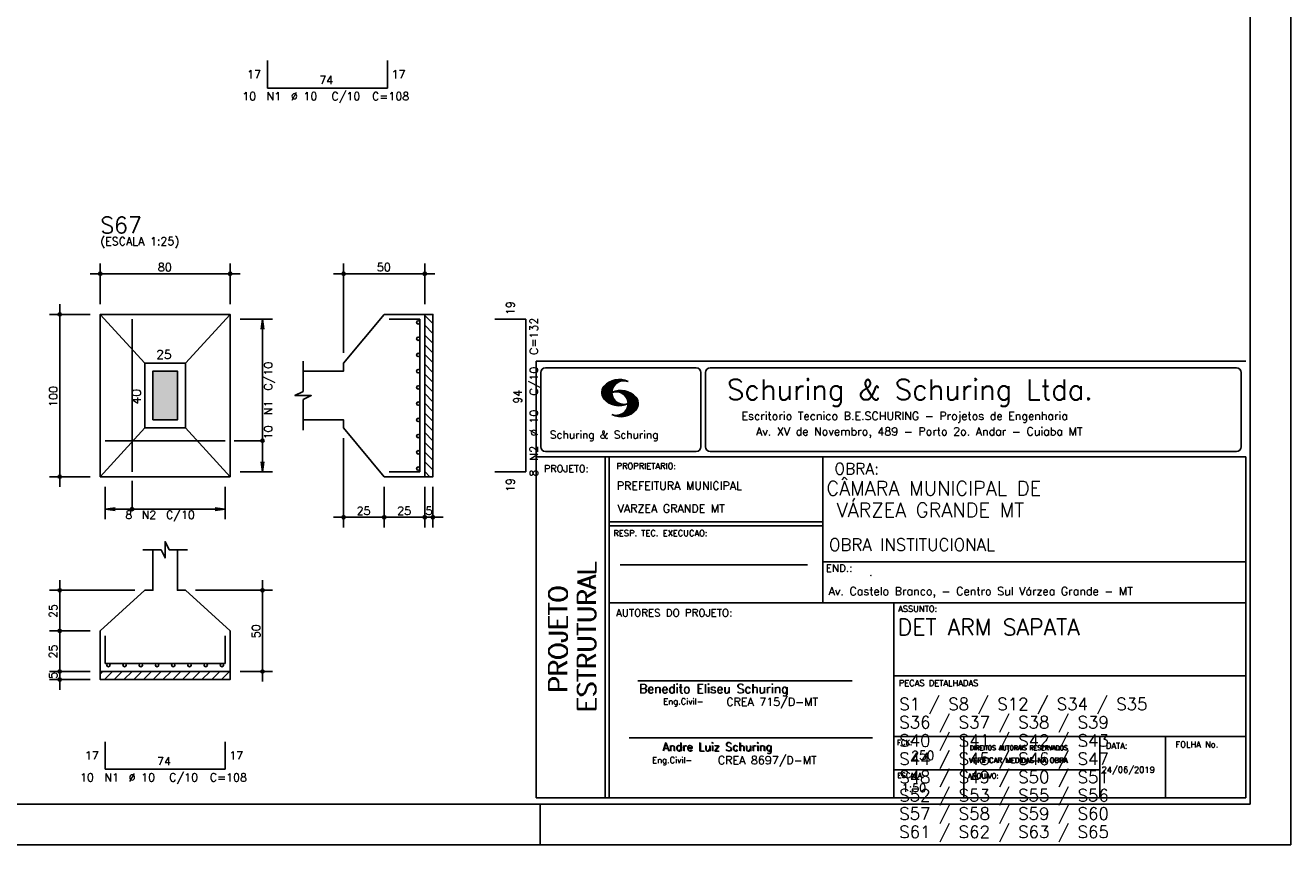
# Model space of a CAD drawing. Extents: x 0 to 119, y 0 to 84.
# Tile 10 of 16: x 88 to 119, y 0 to 20. Entities that reach past the tile are written whole.
import ezdxf

# ---------------------------------------------------------------- set-up
doc = ezdxf.new("R2010")
doc.units = 0
for name, color, linetype in [('1', 1, 'CONTINUOUS'), ('2', 2, 'CONTINUOUS'), ('3', 3, 'CONTINUOUS'), ('6', 6, 'CONTINUOUS'), ('7', 7, 'CONTINUOUS'), ('8', 8, 'CONTINUOUS')]:
    doc.layers.add(name, color=color, linetype=linetype)
doc.styles.get("Standard").update_dxf_attribs({"font": 'ROMANS.SHX'})

msp = doc.modelspace()

# ---------------------------------------------------------------- linework, layer by layer
at = {"layer": '1', "linetype": 'CONTINUOUS'}
for p, q in [((118.900002, 0), (118.900002, 84.099998)), ((97.5528, 13.038701), (97.7528, 12.838701)), ((97.5528, 12.798284), (97.7528, 12.598284)), ((97.5528, 12.557868), (97.7528, 12.357868)), ((97.5528, 12.317452), (97.7528, 12.117452)), ((97.5528, 12.077035), (97.7528, 11.877035)), ((97.5528, 11.836619), (97.7528, 11.636619)), ((97.5528, 11.596203), (97.7528, 11.396203)), ((97.5528, 11.355786), (97.7528, 11.155786)), ((97.5528, 11.11537), (97.7528, 10.91537)), ((97.5528, 10.874954), (97.7528, 10.674954)), ((97.5528, 10.634538), (97.7528, 10.434538)), ((97.5528, 10.394121), (97.7528, 10.194121)), ((97.5528, 10.153705), (97.7528, 9.953705)), ((97.5528, 9.913289), (97.7528, 9.713289)), ((97.5528, 9.672872), (97.7528, 9.472872)), ((97.5528, 9.432456), (97.7528, 9.232456)), ((97.5528, 9.19204), (97.67764, 9.0672)), ((89.5528, 4.205012), (89.614988, 4.2672)), ((89.655405, 4.0672), (89.855405, 4.2672)), ((89.895821, 4.0672), (90.095821, 4.2672)), ((90.136237, 4.0672), (90.336237, 4.2672)), ((90.376654, 4.0672), (90.576654, 4.2672)), ((90.61707, 4.0672), (90.81707, 4.2672)), ((90.857486, 4.0672), (91.057486, 4.2672)), ((91.097903, 4.0672), (91.297903, 4.2672)), ((91.338319, 4.0672), (91.538319, 4.2672)), ((91.578735, 4.0672), (91.778735, 4.2672)), ((91.819152, 4.0672), (92.019152, 4.2672)), ((92.059568, 4.0672), (92.259568, 4.2672)), ((92.299984, 4.0672), (92.499984, 4.2672)), ((92.5404, 4.0672), (92.7404, 4.2672)), ((100.400002, 0), (100.400002, 1)), ((0, 0), (118.900002, 0))]:
    msp.add_line(p, q, dxfattribs=at)
for points in [[(97.5528, 9.0672), (97.5528, 13.0672), (97.7528, 13.0672), (97.7528, 9.0672), (97.5528, 9.0672)], [(89.5528, 4.2672), (92.7528, 4.2672), (92.7528, 4.0672), (89.5528, 4.0672), (89.5528, 4.2672)]]:
    msp.add_lwpolyline(points, dxfattribs=at)
at = {"layer": '2', "linetype": 'CONTINUOUS'}
for p, q in [((89.3028, 14.0672), (93.0028, 14.0672)), ((89.5528, 13.3172), (89.5528, 14.3172)), ((92.7528, 13.3172), (92.7528, 14.3172)), ((97.8028, 14.0672), (95.3028, 14.0672)), ((95.5528, 12.1172), (95.5528, 14.3172)), ((97.5528, 13.3172), (97.5528, 14.3172)), ((88.5528, 8.8172), (88.5528, 13.3172)), ((89.3028, 13.0672), (88.3028, 13.0672)), ((89.5528, 13.0672), (89.5528, 13.0672)), ((89.5528, 13.0672), (89.5528, 13.0672)), ((92.7528, 13.0672), (92.7528, 13.0672)), ((92.7528, 12.9472), (92.7528, 12.9472)), ((93.0028, 12.9472), (93.8028, 12.9472)), ((93.5528, 12.9472), (93.520168, 12.699339)), ((93.5528, 9.1872), (93.5528, 12.9472)), ((93.5528, 12.9472), (93.585432, 12.699339)), ((97.5528, 13.0672), (97.5528, 13.0672)), ((95.5528, 11.8672), (95.5528, 11.8672)), ((100.295515, 11.911323), (117.795515, 11.911316)), ((100.295515, 1.156181), (100.295515, 11.911323)), ((100.411497, 11.633598), (100.411497, 9.804489)), ((100.527998, 11.750099), (104.244505, 11.750099)), ((104.361006, 11.633598), (104.361006, 9.804489)), ((104.474257, 11.633598), (104.474257, 9.804489)), ((104.590758, 11.750099), (117.563017, 11.750099)), ((117.679518, 11.633598), (117.679518, 9.804489)), ((101.917281, 11.141952), (102.22383, 11.448502)), ((101.917632, 11.128174), (102.241438, 11.451973)), ((101.917677, 11.156486), (102.20352, 11.442329)), ((101.917998, 11.114395), (102.259779, 11.456184)), ((101.919875, 11.172829), (102.183913, 11.436867)), ((101.919981, 11.102241), (102.27664, 11.458908)), ((101.922087, 11.189171), (102.160918, 11.427994)), ((101.922209, 11.09034), (102.291823, 11.459953)), ((101.924452, 11.078438), (102.307845, 11.46183)), ((101.927687, 11.067535), (102.32234, 11.462196)), ((101.927946, 11.209167), (102.134978, 11.416191)), ((101.931425, 11.057129), (102.337523, 11.463234)), ((101.934767, 11.230133), (102.106032, 11.40139)), ((101.935164, 11.046738), (102.35179, 11.463364)), ((101.93907, 11.036514), (102.36476, 11.462196)), ((101.944121, 11.02742), (102.216093, 11.2994)), ((101.948256, 11.257751), (102.069823, 11.379326)), ((101.949156, 11.01831), (102.19763, 11.266792)), ((101.954192, 11.009216), (102.187102, 11.242126)), ((102.304182, 11.387482), (102.378569, 11.461883)), ((102.333571, 11.402733), (102.391249, 11.460411)), ((102.358382, 11.413414), (102.403914, 11.458939)), ((102.377486, 11.418381), (102.416747, 11.457642)), ((102.397978, 11.424744), (102.428572, 11.45533)), ((102.414, 11.426605), (102.440413, 11.453018)), ((102.429991, 11.428467), (102.452513, 11.450989)), ((102.445982, 11.430328), (102.464064, 11.448402)), ((101.959776, 11.000671), (102.179106, 11.220001)), ((101.966292, 10.99305), (102.175169, 11.201927)), ((101.972807, 10.985428), (102.171385, 11.183998)), ((101.979323, 10.977806), (102.169676, 11.168152)), ((101.986067, 10.970413), (102.168623, 11.152962)), ((101.992445, 10.9636), (102.165816, 11.136978)), ((102.000243, 10.956314), (102.168715, 11.124779)), ((102.007338, 10.949264), (102.16963, 11.111565)), ((102.014677, 10.942474), (102.170668, 11.098457)), ((102.022337, 10.935989), (102.173125, 11.086777)), ((102.029997, 10.929504), (102.175597, 11.075104)), ((102.037642, 10.923027), (102.178053, 11.063431)), ((102.045607, 10.916855), (102.18141, 11.05265)), ((102.053847, 10.91095), (102.185164, 11.042259)), ((102.062086, 10.905044), (102.188918, 11.031876)), ((102.070311, 10.899147), (102.192717, 11.021538)), ((102.078902, 10.893608), (102.197585, 11.012283)), ((102.087737, 10.88829), (102.202467, 11.003021)), ((102.096571, 10.882988), (102.20735, 10.993759)), ((102.105391, 10.877678), (102.212431, 10.984718)), ((102.114699, 10.872841), (102.218352, 10.976486)), ((102.124144, 10.868149), (102.224257, 10.968269)), ((102.133589, 10.863457), (102.230177, 10.960045)), ((102.14305, 10.85878), (102.236311, 10.952042)), ((102.153151, 10.854744), (102.243208, 10.944801)), ((102.163252, 10.8507), (102.250121, 10.937569)), ((102.173338, 10.846664), (102.257018, 10.930336)), ((102.183714, 10.842895), (102.264098, 10.923286)), ((102.227003, 11.1548), (102.241667, 11.169464)), ((102.2442, 11.157844), (102.260832, 11.174484)), ((102.258665, 11.158173), (102.280394, 11.179916)), ((102.273116, 11.158501), (102.297408, 11.182793)), ((102.287581, 11.158829), (102.314986, 11.186226)), ((102.300093, 11.157188), (102.330748, 11.187851)), ((102.312743, 11.155716), (102.347014, 11.189987)), ((102.325499, 11.154335), (102.361708, 11.190544)), ((102.336729, 11.151421), (102.376402, 11.191101)), ((102.347945, 11.148498), (102.391112, 11.191666)), ((102.359846, 11.146255), (102.404494, 11.19091)), ((102.366805, 10.545311), (102.791243, 10.969749)), ((102.37039, 11.14267), (102.418669, 11.190948)), ((102.379836, 11.13797), (102.4317, 11.189835)), ((102.380644, 10.545013), (102.796461, 10.960846)), ((102.38983, 11.133835), (102.443968, 11.187973)), ((102.394469, 10.544708), (102.800505, 10.950752)), ((102.400114, 11.129982), (102.457106, 11.186981)), ((102.409285, 10.545387), (102.803038, 10.939148)), ((102.409819, 11.125549), (102.469267, 11.185005)), ((102.417921, 11.119514), (102.480742, 11.182327)), ((102.424315, 10.546272), (102.806334, 10.928291)), ((102.428008, 11.115463), (102.493117, 11.180572)), ((102.435896, 11.109215), (102.504347, 11.177666)), ((102.444624, 11.103813), (102.515211, 11.1744)), ((102.451674, 11.096718), (102.526274, 11.171318)), ((102.460707, 11.091621), (102.537383, 11.168297)), ((102.467619, 11.084389), (102.547743, 11.16452)), ((102.47534, 11.077965), (102.558119, 11.160736)), ((102.481429, 11.069916), (102.568816, 11.157303)), ((102.489516, 11.063873), (102.578825, 11.153183)), ((102.495421, 11.055649), (102.58824, 11.14846)), ((102.502135, 11.04821), (102.59796, 11.144035)), ((102.507262, 11.0392), (102.607741, 11.139687)), ((102.513167, 11.030983), (102.617384, 11.135193)), ((102.517867, 10.710525), (102.786604, 10.979256)), ((102.51927, 11.022949), (102.625945, 11.129623)), ((102.525008, 11.014534), (102.635512, 11.125038)), ((102.529036, 11.004425), (102.644164, 11.11956)), ((102.533904, 10.995171), (102.652556, 11.113815)), ((102.536238, 10.743019), (102.782286, 10.989075)), ((102.538832, 10.985954), (102.66107, 11.1082)), ((102.543867, 10.973778), (102.671187, 11.101105)), ((102.544218, 10.765144), (102.777327, 10.998253)), ((102.54785, 10.962936), (102.68054, 11.095634)), ((102.551711, 10.950905), (102.689299, 11.088493)), ((102.552443, 10.787491), (102.770598, 11.005653)), ((102.555373, 10.93737), (102.698576, 11.080574)), ((102.556212, 10.80542), (102.765868, 11.015076)), ((102.558165, 10.92482), (102.707259, 11.073921)), ((102.560683, 10.824028), (102.759016, 11.022346)), ((102.560744, 10.909828), (102.716429, 11.065521)), ((102.561751, 10.839218), (102.753065, 11.030533)), ((102.561827, 10.895851), (102.724715, 11.058731)), ((102.562804, 10.854416), (102.745284, 11.036903)), ((102.563414, 10.882042), (102.732191, 11.050827)), ((102.563628, 10.868027), (102.739302, 11.043709)), ((102.194518, 10.839554), (102.271986, 10.91703)), ((102.205305, 10.836212), (102.279875, 10.910782)), ((102.216109, 10.832878), (102.287764, 10.904541)), ((102.227583, 10.830208), (102.295836, 10.898468)), ((102.239134, 10.827629), (102.304747, 10.893234)), ((102.250685, 10.82505), (102.313643, 10.888)), ((102.262709, 10.822929), (102.322554, 10.882767)), ((102.275114, 10.82119), (102.33177, 10.877846)), ((102.287505, 10.819458), (102.341765, 10.873703)), ((102.300291, 10.8181), (102.351759, 10.86956)), ((102.313643, 10.817322), (102.361739, 10.865425)), ((102.32701, 10.816536), (102.37242, 10.861954)), ((102.340468, 10.547256), (102.39958, 10.606369)), ((102.340819, 10.816223), (102.383635, 10.859032)), ((102.353285, 10.545937), (102.432661, 10.625313)), ((102.355269, 10.816536), (102.39485, 10.856117)), ((102.369719, 10.816849), (102.406187, 10.853317)), ((102.386107, 10.817856), (102.419356, 10.851112)), ((102.40367, 10.819702), (102.433134, 10.849167)), ((102.420805, 10.822121), (102.446288, 10.847603)), ((102.437376, 10.825043), (102.461256, 10.848923)), ((102.439604, 10.547432), (102.809615, 10.917442)), ((102.455779, 10.828987), (102.475645, 10.848862)), ((102.456053, 10.549736), (102.811079, 10.904777)), ((102.472487, 10.55204), (102.812758, 10.892319)), ((102.475615, 10.834076), (102.489973, 10.848442)), ((102.489973, 10.848442), (102.492049, 10.850517)), ((102.49037, 10.555778), (102.814452, 10.87986)), ((102.493636, 10.839477), (102.506071, 10.851921)), ((102.508559, 10.559845), (102.814024, 10.865303)), ((102.512679, 10.846016), (102.520888, 10.854225)), ((102.528334, 10.565483), (102.813643, 10.850792)), ((102.528593, 10.852158), (102.535078, 10.858643)), ((102.548811, 10.571815), (102.813277, 10.836273)), ((102.571913, 10.58078), (102.809004, 10.817871)), ((102.596785, 10.591515), (102.805739, 10.800468)), ((102.62509, 10.605682), (102.797133, 10.777725)), ((102.661635, 10.62809), (102.784529, 10.750984)), ((102.740538, 10.692856), (102.753233, 10.705551)), ((102.245833, 10.565727), (102.258101, 10.57798)), ((102.256972, 10.562721), (102.271925, 10.577667)), ((102.268111, 10.559723), (102.285735, 10.577354)), ((102.279265, 10.556732), (102.301665, 10.57914)), ((102.291182, 10.554527), (102.317671, 10.581009)), ((102.303114, 10.552322), (102.335097, 10.584297)), ((102.315062, 10.55011), (102.354216, 10.589271)), ((102.32765, 10.548569), (102.375441, 10.596359)), ((95.5528, 10.2672), (95.5528, 10.2672)), ((95.5528, 10.0172), (95.5528, 7.8172)), ((100.527998, 9.687988), (104.244505, 9.687988)), ((104.590758, 9.687988), (117.563017, 9.687988)), ((93.5528, 9.1872), (93.520168, 9.435061)), ((93.5528, 9.1872), (93.585432, 9.435061)), ((100.295515, 9.556175), (117.795515, 9.556175)), ((101.995894, 5.956177), (101.995894, 9.556175)), ((102.0959, 5.956177), (102.0959, 9.556175)), ((107.364088, 6.97261), (107.364088, 9.556175)), ((117.795515, 9.556175), (117.795515, 1.156181)), ((89.3028, 9.0672), (88.3028, 9.0672)), ((89.5528, 9.0672), (89.5528, 9.0672)), ((89.6728, 9.0672), (89.6728, 9.0672)), ((92.6328, 9.0672), (92.6328, 9.0672)), ((92.7528, 9.1872), (92.7528, 9.1872)), ((93.0028, 9.1872), (93.8028, 9.1872)), ((96.5528, 9.0672), (96.5528, 9.0672)), ((96.5528, 9.0672), (96.5528, 9.0672)), ((97.5528, 9.0672), (97.5528, 9.0672)), ((97.5528, 9.0672), (97.5528, 9.0672)), ((97.7528, 9.0672), (97.7528, 9.0672)), ((89.6728, 8.8172), (89.6728, 8.0172)), ((92.6328, 8.8172), (92.6328, 8.0172)), ((96.5528, 8.8172), (96.5528, 7.8172)), ((96.5528, 8.8172), (96.5528, 7.8172)), ((97.5528, 8.8172), (97.5528, 7.8172)), ((97.5528, 8.8172), (97.5528, 7.8172)), ((97.7528, 8.8172), (97.7528, 7.8172)), ((89.6728, 8.2672), (89.920661, 8.299832)), ((89.6728, 8.2672), (92.6328, 8.2672)), ((89.6728, 8.2672), (89.920661, 8.234568)), ((92.6328, 8.2672), (92.384939, 8.299832)), ((92.6328, 8.2672), (92.384939, 8.234568)), ((96.8028, 8.0672), (95.3028, 8.0672)), ((97.8028, 8.0672), (96.3028, 8.0672)), ((97.3028, 8.0672), (98.0028, 8.0672)), ((107.364088, 7.956176), (102.0959, 7.956176)), ((107.364088, 7.856176), (102.0959, 7.856176)), ((102.365821, 6.895235), (106.984397, 6.895235)), ((107.364088, 6.97261), (117.795515, 6.972618)), ((107.364088, 6.97261), (107.364088, 5.956177)), ((90.4028, 6.2672), (88.3028, 6.2672)), ((88.5528, 5.0172), (88.5528, 6.5172)), ((90.6528, 6.2672), (90.6528, 6.2672)), ((91.6528, 6.2672), (91.6528, 6.2672)), ((91.9028, 6.2672), (93.8028, 6.2672)), ((93.5528, 4.0172), (93.5528, 6.5172)), ((101.995894, 1.156181), (101.995894, 5.956177)), ((102.0959, 1.156181), (102.0959, 5.956177)), ((102.0959, 5.956177), (117.795515, 5.956177)), ((109.116469, 4.956177), (109.116469, 5.956177)), ((88.5528, 4.0172), (88.5528, 5.5172)), ((89.3028, 5.2672), (88.3028, 5.2672)), ((89.3028, 5.2672), (88.3028, 5.2672)), ((89.5528, 5.2672), (89.5528, 5.2672)), ((89.5528, 5.2672), (89.5528, 5.2672)), ((109.116469, 1.156181), (109.116469, 4.956177)), ((88.5528, 3.8172), (88.5528, 4.5172)), ((89.3028, 4.2672), (88.3028, 4.2672)), ((89.3028, 4.2672), (88.3028, 4.2672)), ((89.3028, 4.0672), (88.3028, 4.0672)), ((89.5528, 4.2672), (89.5528, 4.2672)), ((89.5528, 4.2672), (89.5528, 4.2672)), ((89.5528, 4.0672), (89.5528, 4.0672)), ((92.7528, 4.2672), (92.7528, 4.2672)), ((93.0028, 4.2672), (93.8028, 4.2672)), ((109.116467, 4.161949), (117.795514, 4.161957)), ((102.806929, 4.036638), (108.085364, 4.036638)), ((102.593115, 2.636453), (108.590002, 2.636453)), ((109.116469, 2.661949), (117.795515, 2.661957)), ((110.842299, 1.156181), (110.842299, 2.661957)), ((114.191985, 1.156181), (114.191985, 2.661957)), ((115.816483, 1.156181), (115.816483, 2.661955)), ((109.116469, 1.847916), (114.191985, 1.847923)), ((117.795515, 1.156181), (100.295515, 1.156181))]:
    msp.add_line(p, q, dxfattribs=at)
for points in [[(89.5528, 9.0672), (92.7528, 9.0672), (92.7528, 13.0672), (89.5528, 13.0672), (89.5528, 9.0672)], [(90.6528, 11.8672), (89.5528, 13.0672)], [(91.6528, 11.8672), (92.7528, 13.0672)], [(94.5528, 10.4672), (95.5528, 10.4672), (95.5528, 10.2672), (96.5528, 9.0672), (97.5528, 9.0672), (97.5528, 13.0672), (96.5528, 13.0672), (95.5528, 11.8672), (95.5528, 11.6672), (94.5528, 11.6672)], [(90.6528, 10.2672), (91.6528, 10.2672), (91.6528, 11.8672), (90.6528, 11.8672), (90.6528, 10.2672)], [(94.5528, 10.2172), (94.5528, 10.9672), (94.7528, 11.0672), (94.3528, 11.0672), (94.5528, 11.1672), (94.5528, 11.9172)], [(90.8528, 10.4672), (91.4528, 10.4672), (91.4528, 11.6672), (90.8528, 11.6672), (90.8528, 10.4672)], [(90.6528, 10.2672), (89.5528, 9.0672)], [(91.6528, 10.2672), (92.7528, 9.0672)], [(93.5528, 9.9522), (92.8528, 9.9522)], [(90.3378, 8.2672), (90.3378, 8.9672)], [(90.8528, 7.2672), (90.8528, 6.2672), (90.6528, 6.2672), (89.5528, 5.2672), (89.5528, 4.2672), (92.7528, 4.2672), (92.7528, 5.2672), (91.6528, 6.2672), (91.4528, 6.2672), (91.4528, 7.2672)], [(90.6028, 7.2672), (91.0528, 7.2672), (91.1528, 7.0672), (91.1528, 7.4672), (91.2528, 7.2672), (91.7028, 7.2672)]]:
    msp.add_lwpolyline(points, dxfattribs=at)
for centre, radius in [((89.5528, 14.0672), 0.04), ((89.5528, 14.0672), 0.02), ((92.7528, 14.0672), 0.04), ((92.7528, 14.0672), 0.02), ((95.5528, 14.0672), 0.04), ((95.5528, 14.0672), 0.02), ((97.5528, 14.0672), 0.04), ((97.5528, 14.0672), 0.02), ((88.5528, 13.0672), 0.04), ((88.5528, 13.0672), 0.02), ((93.5528, 9.9522), 0.04), ((88.5528, 9.0672), 0.04), ((88.5528, 9.0672), 0.02), ((90.3378, 8.2672), 0.04), ((95.5528, 8.0672), 0.04), ((95.5528, 8.0672), 0.02), ((96.5528, 8.0672), 0.04), ((96.5528, 8.0672), 0.04), ((96.5528, 8.0672), 0.02), ((96.5528, 8.0672), 0.02), ((97.5528, 8.0672), 0.04), ((97.5528, 8.0672), 0.04), ((97.5528, 8.0672), 0.02), ((97.5528, 8.0672), 0.02), ((97.7528, 8.0672), 0.04), ((97.7528, 8.0672), 0.02), ((88.5528, 6.2672), 0.04), ((88.5528, 6.2672), 0.02), ((93.5528, 6.2672), 0.04), ((93.5528, 6.2672), 0.02), ((88.5528, 5.2672), 0.04), ((88.5528, 5.2672), 0.04), ((88.5528, 5.2672), 0.02), ((88.5528, 5.2672), 0.02), ((88.5528, 4.2672), 0.04), ((88.5528, 4.2672), 0.04), ((88.5528, 4.0672), 0.04), ((88.5528, 4.2672), 0.02), ((88.5528, 4.2672), 0.02), ((88.5528, 4.0672), 0.02), ((93.5528, 4.2672), 0.04), ((93.5528, 4.2672), 0.02)]:
    msp.add_circle(centre, radius, dxfattribs=at)
for centre, radius, start, end in [((100.527998, 11.633598), 0.116502, 90, 180), ((104.244505, 11.633598), 0.116502, 0, 90), ((104.590758, 11.633598), 0.116502, 90, 180), ((117.563017, 11.633598), 0.116502, 0, 90), ((102.160658, 11.138451), 0.243989, 140.229431, 231.895096), ((102.343596, 10.971458), 0.491555, 63.393265, 138.909058), ((102.458739, 11.139511), 0.291044, 68.851509, 291.148499), ((102.343596, 11.307571), 0.491555, 218.229782, 296.60672), ((102.387846, 10.700012), 0.491555, 41.090942, 116.606735), ((102.272704, 10.868072), 0.291044, 248.851501, 111.148491), ((102.570784, 10.867004), 0.243989, 308.104889, 39.770576), ((102.387846, 11.036133), 0.491555, 243.393265, 321.770233), ((100.527998, 9.804489), 0.116502, 180, 270), ((104.244505, 9.804489), 0.116502, 270, 0), ((104.590758, 9.804489), 0.116502, 180, 270), ((117.563017, 9.804489), 0.116502, 270, 0)]:
    msp.add_arc(centre, radius, start, end, dxfattribs=at)
for points in [[(90.8528, 10.4672), (91.4528, 10.4672), (91.4528, 11.6672)], [(90.8528, 10.4672), (91.4528, 11.6672), (90.8528, 11.6672)], [(90.8528, 10.4672), (90.8528, 11.6672), (90.8528, 10.4672)]]:
    msp.add_solid(points, dxfattribs=at)
at = {"layer": '3', "linetype": 'CONTINUOUS'}
for centre in [(97.39149, 12.8672), (97.39149, 12.4672), (97.39149, 12.0672), (97.39149, 11.6672), (97.39149, 11.2672), (97.39149, 10.8672), (97.39149, 10.4672), (97.39149, 10.0672), (97.39149, 9.6672), (97.39149, 9.2672), (89.7528, 4.42589), (90.1528, 4.42589), (90.5528, 4.42589), (90.9528, 4.42589), (91.3528, 4.42589), (91.7528, 4.42589), (92.1528, 4.42589), (92.5528, 4.42589)]:
    msp.add_circle(centre, 0.04131, dxfattribs=at)
at = {"layer": '6', "linetype": 'CONTINUOUS'}
for p, q in [((93.6728, 19.3204), (93.6728, 18.6404)), ((96.6328, 18.6404), (96.6328, 19.3204)), ((93.6728, 18.6404), (96.6328, 18.6404)), ((90.3378, 9.1872), (90.3378, 12.9472)), ((97.4328, 12.9472), (96.6728, 12.9472)), ((97.4328, 9.1872), (97.4328, 12.9472)), ((100.0428, 12.9472), (99.2828, 12.9472)), ((100.0428, 9.1872), (100.0428, 12.9472)), ((89.6728, 9.9522), (92.6328, 9.9522)), ((96.6728, 9.1872), (97.4328, 9.1872)), ((99.2828, 9.1872), (100.0428, 9.1872)), ((89.6728, 5.1472), (89.6728, 4.4672)), ((92.6328, 4.4672), (92.6328, 5.1472)), ((89.6728, 4.4672), (92.6328, 4.4672)), ((89.6728, 2.5372), (89.6728, 1.8572)), ((92.6328, 1.8572), (92.6328, 2.5372)), ((89.6728, 1.8572), (92.6328, 1.8572))]:
    msp.add_line(p, q, dxfattribs=at)
at = {"layer": '8', "linetype": 'CONTINUOUS'}
for p, q in [((117.900002, 1), (117.900002, 83.099998)), ((2.5, 1), (117.900002, 1))]:
    msp.add_line(p, q, dxfattribs=at)

# ---------------------------------------------------------------- texts
at = {"layer": '1', "linetype": 'CONTINUOUS'}
for s, height, p in [('CÂMARA MUNICIPAL DE', 0.35, (107.453564, 8.60688)), (' VÁRZEA GRANDE MT', 0.35, (107.46844, 8.071358)), ('OBRA INSTITUCIONAL', 0.3, (107.518619, 7.241925)), ('.', 0.2, (108.504207, 6.621987)), ('Av. Castelo Branco, - Centro Sul Várzea Grande - MT', 0.2, (107.508299, 6.146286))]:
    msp.add_text(s, height=height, dxfattribs=at).set_placement(p)
at = {"layer": '2', "linetype": 'CONTINUOUS'}
for s, height, p in [('17', 0.2, (93.1728, 18.8804)), ('17', 0.2, (96.7328, 18.8804)), ('74', 0.2, (94.9528, 18.7404)), ('10', 0.2, (93.0528, 18.3404)), ('N1', 0.2, (93.6528, 18.3404)), ('%%c 10', 0.2, (94.2528, 18.3404)), ('C/10', 0.2, (95.2528, 18.3404)), ('C=108', 0.2, (96.2528, 18.3404)), ('(ESCALA 1:25)', 0.2, (89.5528, 14.7672)), ('80', 0.2, (90.9728, 14.1272)), ('50', 0.2, (96.3728, 14.1272)), ('25', 0.22, (90.9328, 11.9672)), ('Schuring & Schuring Ltda.', 0.5, (105.002348, 10.962967)), ('Escritorio Tecnico B.E.SCHURING - Projetos de Engenharia', 0.2, (105.360182, 10.464668)), ('Av. XV de Novembro, 489 - Porto 2o. Andar - Cuiaba MT', 0.2, (105.718703, 10.082069)), ('Schuring & Schuring', 0.19, (100.639845, 10.007667)), ('PROPRIETARIO:', 0.15, (102.280043, 9.253548)), ('OBRA:', 0.278755, (107.651427, 9.124824)), ('PROJETO:', 0.175, (100.488661, 9.177772)), ('PREFEITURA MUNICIPAL', 0.2, (102.286151, 8.744887)), ('8', 0.2, (90.1728, 8.0272)), ('N2', 0.2, (90.5728, 8.0272)), ('C/10', 0.2, (91.1728, 8.0272)), ('25', 0.2, (95.8728, 8.1272)), ('25', 0.2, (96.8728, 8.1272)), ('5', 0.2, (97.5728, 8.1272)), ('VARZEA GRANDE MT', 0.2, (102.307672, 8.183544)), ('RESP. TEC. EXECUCAO:', 0.15, (102.201514, 7.600695)), ('END.:', 0.185837, (107.439276, 6.721602)), ('AUTORES DO PROJETO:', 0.185837, (102.267523, 5.620134)), ('ASSUNTO:', 0.15, (109.220971, 5.737485)), ('PECAS DETALHADAS', 0.15, (109.238379, 3.907298)), ('Benedito Eliseu Schuring', 0.22, (102.83383, 3.733468)), ('Benedito Eliseu Schuring', 0.22, (102.845305, 3.733468)), ('Eng.Civil-', 0.15, (103.432718, 3.455028)), ('CREA 715/D-MT', 0.2, (104.986251, 3.418942)), ('Andre Luiz Schuring', 0.2, (103.412248, 2.314263)), ('Andre Luiz Schuring', 0.2, (103.429805, 2.305382)), ('FCK:', 0.125, (109.196272, 2.455604)), ('DATA:', 0.15, (114.343553, 2.363281)), ('FOLHA No.', 0.15, (116.061023, 2.394321)), ('17', 0.2, (89.1728, 2.0972)), ('17', 0.2, (92.7328, 2.0972)), ('CREA 8697/D-MT', 0.2, (104.778849, 1.981527)), ('250', 0.22, (109.549686, 2.090305)), ('DIREITOS AUTORAIS RESERVADOS', 0.11, (110.990233, 2.332306)), ('DIREITOS AUTORAIS RESERVADOS', 0.11, (110.999205, 2.332306)), ('74', 0.2, (90.9528, 1.9572)), ('Eng.Civil-', 0.15, (103.158282, 2.00943)), ('VERIFICAR MEDIDAS NA OBRA', 0.125, (110.966994, 2.018043)), ('VERIFICAR MEDIDAS NA OBRA', 0.125, (110.975966, 2.018043)), ('24/06/2019', 0.15, (114.239854, 1.771956)), ('10', 0.2, (89.0528, 1.5572)), ('N1', 0.2, (89.6528, 1.5572)), ('%%c 10', 0.2, (90.2528, 1.5572)), ('C/10', 0.2, (91.2528, 1.5572)), ('C=108', 0.2, (92.2528, 1.5572)), ('ESCALA:', 0.125, (109.202544, 1.646919)), ('ARQUIVO:', 0.125, (110.944563, 1.631782)), ('1:50', 0.2, (109.312544, 1.300293))]:
    msp.add_text(s, height=height, dxfattribs=at).set_placement(p)
for s, height, p in [('19', 0.2, (99.7628, 13.0472)), ('C=132', 0.2, (100.3428, 12.0672)), ('C/10', 0.2, (93.7928, 11.1872)), ('C/10', 0.2, (100.3428, 11.0672)), ('100', 0.2, (88.4928, 10.7872)), ('40', 0.22, (90.5528, 10.8472)), ('94', 0.2, (99.9428, 10.8672)), ('N1', 0.2, (93.7928, 10.5872)), ('%%c 10', 0.2, (100.3428, 10.0672)), ('10', 0.2, (93.7928, 9.9872)), ('N2', 0.2, (100.3428, 9.4672)), ('8', 0.2, (100.3428, 9.0672)), ('19', 0.2, (99.7628, 8.6872)), ('ESTRUTURAL', 0.45, (101.76924, 3.281541)), ('ESTRUTURAL', 0.45, (101.76924, 3.250688)), ('PROJETO', 0.45, (101.064604, 3.762306)), ('PROJETO', 0.45, (101.064604, 3.731453)), ('25', 0.2, (88.4928, 5.5872)), ('50', 0.2, (93.4928, 5.0872)), ('25', 0.2, (88.4928, 4.5872)), ('5', 0.2, (88.4928, 4.0872))]:
    msp.add_text(s, height=height, rotation=90, dxfattribs=at).set_placement(p)
at = {"layer": '6', "linetype": 'CONTINUOUS'}
for s, height, p in [('DET ARM SAPATA', 0.4, (109.210211, 5.160838)), ('S1 / S8 / S12 / S34 / S35', 0.3, (109.249478, 3.315652)), ('S36 / S37 / S38 / S39', 0.3, (109.249478, 2.865652)), ('S40 / S41 / S42 / S43', 0.3, (109.249478, 2.415652)), ('S44 / S45 / S46 / S47', 0.3, (109.249478, 1.965652)), ('S48 / S49 / S50 / S51', 0.3, (109.249478, 1.515652)), ('S52 / S53 / S55 / S56', 0.3, (109.249478, 1.065652)), ('S57 / S58 / S59 / S60', 0.3, (109.249478, 0.615652)), ('S61 / S62 / S63 / S65', 0.3, (109.249478, 0.165652))]:
    msp.add_text(s, height=height, dxfattribs=at).set_placement(p)
at = {"layer": '7', "linetype": 'CONTINUOUS'}
msp.add_text('S67', height=0.4, dxfattribs=at).set_placement((89.5528, 15.0672))

doc.saveas('drawing.dxf')
